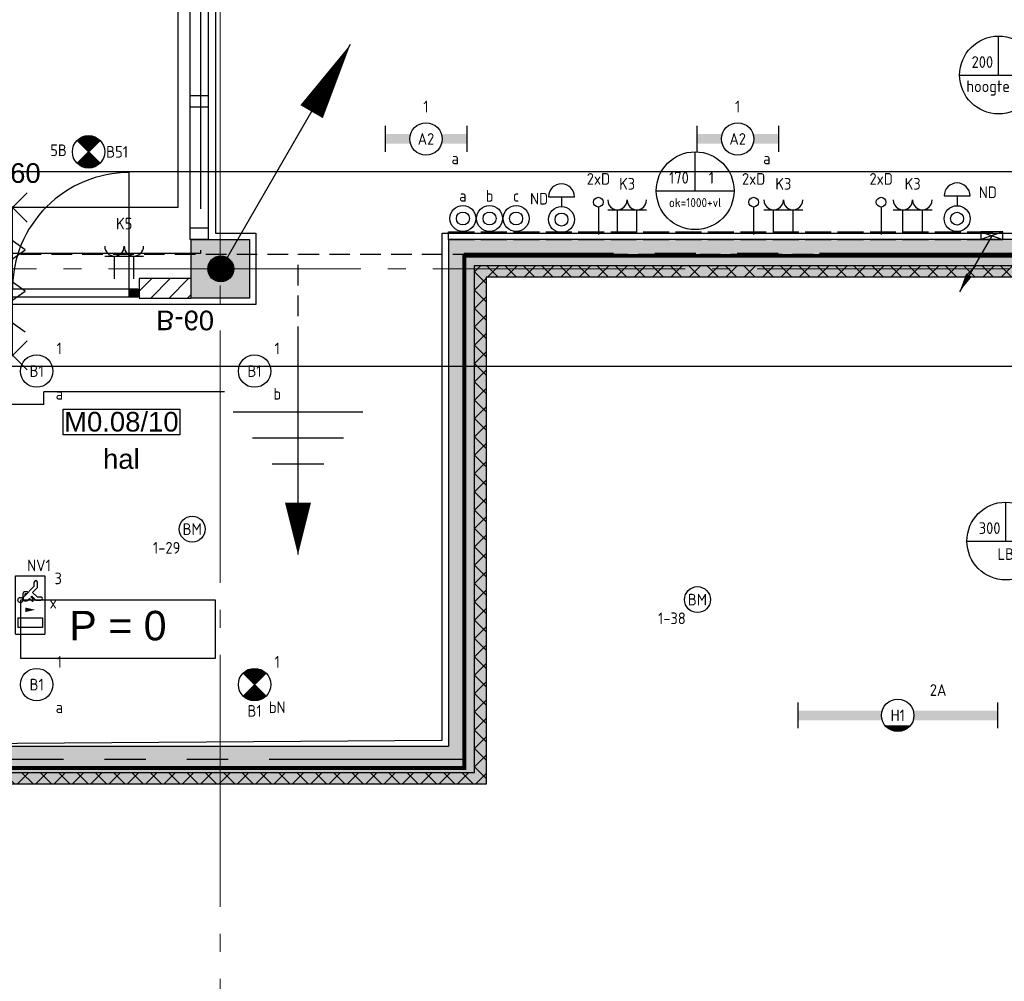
# Model space of a CAD drawing. Header units: millimetres. Extents: x -38031 to 123247, y -16330 to 129979.
# Tile 221 of 235: x 75314 to 82906, y 40900 to 48317. Entities that reach past the tile are written whole.
import ezdxf
from ezdxf.enums import TextEntityAlignment as Align

# ---------------------------------------------------------------- set-up
doc = ezdxf.new("R2010")
doc.units = ezdxf.units.MM
doc.header["$LTSCALE"] = 50
for name, pattern in [('E_GOOT3', [5, 4, -1]), ('HIDDEN', [9.525, 6.35, -3.175]), ('HIDDEN2', [4.7625, 3.175, -1.5875]), ('PHANTOM', [63.5, 31.75, -6.35, 6.35, -6.35, 6.35, -6.35]), ('STYLE_11', [5, 3.888855, -0.416718, 0.277786, -0.416641])]:
    doc.linetypes.add(name, pattern=pattern)
for name, color, linetype in [('AB$1A---_ATTRIB035', 8, 'Continuous'), ('AB$1A---_ATTRIB050', 8, 'Continuous'), ('AL$1A---_ALGEMEEN', 8, 'Continuous'), ('AM$1A---_ARCERING', 8, 'Continuous'), ('AT$1A---_TEKST100', 8, 'Continuous'), ('BOUWKUNDIG', 8, 'Continuous'), ('brandscheiding', 5, 'HIDDEN'), ('EB6511--_ATTRIB', 2, 'Continuous'), ('EL6121--', 3, 'Continuous'), ('EL6131--_WG', 3, 'Continuous'), ('EL6222--', 3, 'Continuous'), ('EL6311--', 3, 'Continuous'), ('EL6311--NV', 7, 'Continuous'), ('EL6350--', 3, 'Continuous'), ('EL6441--', 3, 'Continuous'), ('EL6511--', 3, 'Continuous'), ('EM6131--', 1, 'Continuous'), ('Kastenscheiding', 4, 'PHANTOM'), ('versterkte strook', 7, 'Continuous')]:
    doc.layers.add(name, color=color, linetype=linetype)
doc.layers.add('stramien', color=1, linetype='STYLE_11', lineweight=15)
doc.styles.add('Arial', font='ARIAL.TTF')
doc.styles.add('BURO-018', font='iso.shx', dxfattribs={"height": 90})
doc.styles.get("Standard").update_dxf_attribs({"font": 'iso.shx'})

# ---------------------------------------------------------------- blocks, each defined once
blk = doc.blocks.new('111410')
at = {"color": 0, "linetype": 'Continuous'}
for radius in [2, 1]:
    blk.add_circle((0, 3), radius, dxfattribs=at)
at = {"color": 0, "linetype": 'Continuous', "style": 'BURO-018'}
for tag, p in [('E_SLET1', (0, 7)), ('E_GROEP', (0, 0)), ('E_GKAST', (0, 0))]:
    blk.add_attdef(tag, text='', height=1.8, dxfattribs=at).set_placement(p, align=Align.MIDDLE)
at = {"color": 0, "linetype": 'Continuous', "style": 'BURO-018', "flags": 1}
for tag in ['E_MATCODE', 'E_SGROEP']:
    blk.add_attdef(tag, text='', height=1.8, dxfattribs=at).set_placement((0, 0), align=Align.MIDDLE)
blk = doc.blocks.new('1115C2J')
at = {"color": 0, "linetype": 'Continuous'}
for p, q in [((-4.5, 5.5), (4.5, 5.5)), ((-4.5, 1), (-4.5, 5.5)), ((-1.24, 4.31), (-1.24, 4.91)), ((-0.76, 4.11), (-0.76, 4.91)), ((2, 5.15), (3.5, 5.15)), ((2, 1.35), (2, 5.15)), ((3.5, 5.15), (3.5, 1.35)), ((4.5, 1), (4.5, 5.5)), ((-2.68, 4.35), (-3.52, 4.35)), ((-2.88, 3.87), (-3.52, 3.87)), ((-1.27, 2.26), (-2.88, 3.87)), ((-1.94, 3.61), (-2.68, 4.35)), ((-1.24, 4.31), (-1.94, 3.61)), ((-1.37, 3.5), (-0.76, 4.11)), ((-1.23, 3.35), (-1.37, 3.5)), ((-0.87, 3.71), (-1.23, 3.35)), ((-0.65, 3.49), (-1.01, 3.13)), ((-0.71, 2.83), (-1.01, 3.13)), ((-1.94, 2.93), (-2.04, 2.83)), ((-2.04, 2.83), (-2.04, 2.34)), ((-0.99, 2.14), (-1.84, 2.14)), ((-1.71, 2.7), (-1.72, 2.7)), ((-1.72, 2.7), (-1.72, 2.46)), ((-1.47, 2.46), (-1.72, 2.46)), ((4.5, 1), (-4.5, 1)), ((2, 1.35), (3.5, 1.35))]:
    blk.add_line(p, q, dxfattribs=at)
blk.add_lwpolyline([(0.75, 4, 0, 0.7, 0), (0.75, 2.5, 0.7, 0.7, 0)], format="xyseb", dxfattribs=at)
blk.add_circle((-0.76, 1.75), 0.4, dxfattribs=at)
for centre, radius, start, end in [((-1, 4.91), 0.24, 0, 180), ((-3.52, 4.11), 0.24, 90, 270), ((-0.76, 3.6), 0.16, 315, 135), ((-1.84, 2.34), 0.2, 180, 270), ((-0.99, 2.54), 0.4, 225, 45)]:
    blk.add_arc(centre, radius, start, end, dxfattribs=at)
at = {"color": 0, "linetype": 'Continuous', "style": 'BURO-018'}
for tag, p in [('E_GKAST', (0, 15.17)), ('E_GROEP', (0, 12.17)), ('E_SGROEP', (4.5, 12.17)), ('E_ARMCODE', (0, 8))]:
    blk.add_attdef(tag, text='', height=1.8, dxfattribs=at).set_placement(p, align=Align.MIDDLE)
at = {"layer": 'EL6350--', "color": 1, "style": 'BURO-018'}
blk.add_text('x', height=1.8, rotation=90, dxfattribs=at).set_placement((0.56, 6.24))
blk = doc.blocks.new('111410A')
at = {"color": 0, "linetype": 'Continuous'}
for p, q in [((-2, 6.5), (2, 6.5)), ((0, 6.5), (0, 5))]:
    blk.add_line(p, q, dxfattribs=at)
for radius in [2, 1]:
    blk.add_circle((0, 3), radius, dxfattribs=at)
blk.add_arc((0, 6.5), 2, 0, 180, dxfattribs=at)
at = {"color": 0, "linetype": 'Continuous', "style": 'BURO-018'}
for tag, p in [('E_SLET1', (0, 10.5)), ('E_GROEP', (0, 0)), ('E_GKAST', (0, 0))]:
    blk.add_attdef(tag, text='', height=1.8, dxfattribs=at).set_placement(p, align=Align.MIDDLE)
at = {"color": 0, "linetype": 'Continuous', "style": 'BURO-018', "flags": 1}
for tag in ['E_MATCODE', 'E_SGROEP']:
    blk.add_attdef(tag, text='', height=1.8, dxfattribs=at).set_placement((0, 0), align=Align.MIDDLE)
blk = doc.blocks.new('1115B6WD')
at = {"color": 0, "linetype": 'Continuous'}
for p, q in [((1.88, -1.65), (-1.88, -1.65)), ((1.68, -1.85), (-1.68, -1.85)), ((1.43, -2.05), (-1.43, -2.05)), ((1.09, -2.25), (-1.09, -2.25)), ((0.5, -2.45), (-0.5, -2.45))]:
    blk.add_line(p, q, dxfattribs=at)
blk = doc.blocks.new('1115B61540-WD2')
at = {"color": 0}
for p, q in [((-15.4, 2), (-15.4, -2)), ((15.4, 2), (15.4, -2))]:
    blk.add_line(p, q, dxfattribs=at)
at = {"color": 0, "linetype": 'Continuous'}
blk.add_circle((0, 0), 2.5, dxfattribs=at)
at = {"color": 0}
for points in [[(-2.5, 0.75), (-15.4, 0.75), (-2.5, -0.75), (-15.4, -0.75)], [(2.5, 0.75), (15.4, 0.75), (2.5, -0.75), (15.4, -0.75)]]:
    blk.add_solid(points, dxfattribs=at)
at = {"color": 0, "zscale": 100}
blk.add_blockref('1115B6WD', (0, 0), dxfattribs=at)
at = {"color": 0, "linetype": 'Continuous', "style": 'BURO-018'}
for tag, p in [('E_GKAST', (0, 8)), ('E_GROEP', (0, 5)), ('E_SGROEP', (4.5, 5)), ('E_ARMCODE', (0, 0)), ('E_SLET', (4.5, -3))]:
    blk.add_attdef(tag, text='', height=1.8, dxfattribs=at).set_placement(p, align=Align.MIDDLE)
blk = doc.blocks.new('1115B3A')
at = {"color": 0, "linetype": 'Continuous'}
blk.add_circle((0, 0), 2.5, dxfattribs=at)
at = {"color": 0, "linetype": 'Continuous', "style": 'BURO-018'}
for tag, p in [('E_GKAST', (0, 8)), ('E_GROEP', (0, 5)), ('E_SGROEP', (4.5, 5)), ('E_ARMCODE', (0, 0)), ('E_SLET', (4.5, -1))]:
    blk.add_attdef(tag, text='', height=1.8, dxfattribs=at).set_placement(p, align=Align.MIDDLE)
blk = doc.blocks.new('E00018')
at = {"color": 0, "linetype": 'Continuous'}
for p, q in [((-1.77, -1.77), (1.77, 1.77)), ((1.77, -1.77), (-1.77, 1.77))]:
    blk.add_line(p, q, dxfattribs=at)
at = {"color": 0, "linetype": 'Continuous', "const_width": 2.5}
for points in [[(-0.88, 0.88, -0.198912), (0, 1.25, -0.198912), (0.88, 0.88, -1)], [(-0.88, -0.88, 0.198912), (0, -1.25, 0.198912), (0.88, -0.88, 1)]]:
    blk.add_lwpolyline(points, format="xyb", dxfattribs=at)
blk = doc.blocks.new('1115B3A-NO1')
at = {"color": 0, "linetype": 'Continuous'}
blk.add_circle((0, 0), 2.5, dxfattribs=at)
at = {"color": 0, "zscale": 100}
blk.add_blockref('E00018', (0, 0), dxfattribs=at)
at = {"color": 0, "linetype": 'Continuous', "style": 'BURO-018'}
for tag, p in [('E_GKAST', (0, 8)), ('E_GROEP', (0, 5)), ('E_SGROEP', (4.5, 5)), ('E_ARMCODE', (0, 0)), ('E_SLET', (4.5, -1))]:
    blk.add_attdef(tag, text='', height=1.8, dxfattribs=at).set_placement(p, align=Align.MIDDLE)
blk = doc.blocks.new('E00126')
at = {"color": 0, "linetype": 'Continuous'}
for p, q in [((-3, 4.5), (3, 4.5)), ((-1.5, 1), (-1.5, 4.5)), ((1.5, 1), (1.5, 4.5))]:
    blk.add_line(p, q, dxfattribs=at)
for centre in [(-1.5, 6), (1.5, 6)]:
    blk.add_arc(centre, 1.5, 180, 0, dxfattribs=at)
at = {"color": 0, "linetype": 'Continuous', "style": 'BURO-018'}
for tag, p in [('E_GKAST', (0, 11.5)), ('E_GROEP', (0, 8.5)), ('E_SGROEP', (4.5, 8.5))]:
    blk.add_attdef(tag, text='', height=1.8, dxfattribs=at).set_placement(p, align=Align.MIDDLE)
at = {"color": 0, "linetype": 'Continuous', "style": 'BURO-018', "flags": 1}
for tag, p in [('E_VERMCODE', (13, 8.5)), ('E_MATCODE', (0, 0))]:
    blk.add_attdef(tag, text='', height=1.8, dxfattribs=at).set_placement(p, align=Align.MIDDLE)
blk = doc.blocks.new('1115B6630')
at = {"color": 0}
for p, q in [((-6.3, 2), (-6.3, -2)), ((6.3, 2), (6.3, -2))]:
    blk.add_line(p, q, dxfattribs=at)
at = {"color": 0, "linetype": 'Continuous'}
blk.add_circle((0, 0), 2.5, dxfattribs=at)
at = {"color": 0}
for points in [[(-2.5, 0.75), (-6.3, 0.75), (-2.5, -0.75), (-6.3, -0.75)], [(2.5, 0.75), (6.3, 0.75), (2.5, -0.75), (6.3, -0.75)]]:
    blk.add_solid(points, dxfattribs=at)
at = {"color": 0, "linetype": 'Continuous', "style": 'BURO-018'}
for tag, p in [('E_GKAST', (0, 8)), ('E_GROEP', (0, 5)), ('E_SGROEP', (4.5, 5)), ('E_ARMCODE', (0, 0)), ('E_SLET', (4.5, -3))]:
    blk.add_attdef(tag, text='', height=1.8, dxfattribs=at).set_placement(p, align=Align.MIDDLE)
blk = doc.blocks.new('E00123')
at = {"color": 0, "linetype": 'Continuous'}
blk.add_circle((0, 0), 2, dxfattribs=at)
at = {"color": 0, "linetype": 'Continuous', "style": 'BURO-018'}
for tag, p in [('E_TEXT1', (0, 4.5)), ('E_TEXT2', (0, 0))]:
    blk.add_attdef(tag, text='', height=1.8, dxfattribs=at).set_placement(p, align=Align.MIDDLE)
at = {"color": 0, "linetype": 'Continuous', "style": 'BURO-018', "flags": 1}
blk.add_attdef('E_MATCODE', (0, 0), '', height=1.8, dxfattribs=at)
blk = doc.blocks.new('E00103')
at = {"color": 0, "linetype": 'Continuous'}
for p, q in [((0, 6), (0, 12)), ((-6, 6), (6, 6))]:
    blk.add_line(p, q, dxfattribs=at)
blk.add_circle((0, 6), 6, dxfattribs=at)
at = {"color": 0, "linetype": 'Continuous', "style": 'BURO-018'}
for tag, p in [('E_TEXT1', (-2.5, 8)), ('E_TEXT3', (2.5, 8)), ('E_TEXT6', (0, 4))]:
    blk.add_attdef(tag, text='', height=1.8, dxfattribs=at).set_placement(p, align=Align.MIDDLE)
blk = doc.blocks.new('0215A2')
at = {"color": 0, "linetype": 'Continuous'}
for p, q in [((0, -8), (0, 0)), ((-2.5, -2.5), (2.5, -2.5)), ((-1.75, -3.5), (1.75, -3.5)), ((-1, -4.5), (1, -4.5))]:
    blk.add_line(p, q, dxfattribs=at)
blk.add_lwpolyline([(0, -8, 0, 1, 0), (0, -6, 1, 1, 0)], format="xyseb", dxfattribs=at)
at = {"color": 0, "linetype": 'Continuous', "style": 'BURO-018', "flags": 1}
blk.add_attdef('E_MATCODE', text='', height=1.8, rotation=90, dxfattribs=at).set_placement((0, 0), align=Align.MIDDLE)
blk = doc.blocks.new('E00168')
at = {"color": 0, "linetype": 'Continuous'}
blk.add_line((0, 0), (5, 8.66), dxfattribs=at)
blk.add_lwpolyline([(5, 8.66, 0, 1, 0), (3.5, 6.062, 1, 1, 0)], format="xyseb", dxfattribs=at)
at = {"color": 0, "const_width": 0.5}
blk.add_lwpolyline([(-0.25, 0, 1), (0.25, 0, 1)], format="xyb", close=True, dxfattribs=at)
at = {"color": 0, "linetype": 'Continuous'}
blk.add_circle((0, 0), 0.5, dxfattribs=at)
blk = doc.blocks.new('E00139')
at = {"color": 0, "linetype": 'Continuous'}
blk.add_line((0, 5.25), (0, 1), dxfattribs=at)
blk.add_circle((0, 6), 0.75, dxfattribs=at)
at = {"color": 7, "style": 'BURO-018'}
for tag, p in [('E_COMMENT1', (0, 12)), ('E_DCOM1', (0, 9))]:
    blk.add_attdef(tag, text='', height=1.8, dxfattribs=at).set_placement(p, align=Align.MIDDLE)
at = {"color": 0, "style": 'BURO-018'}
blk.add_attdef('E_TEXT1', text='', height=1.8, dxfattribs=at).set_placement((2.5, 6), align=Align.MIDDLE)
at = {"color": 0, "linetype": 'Continuous', "style": 'BURO-018', "flags": 1}
blk.add_attdef('E_MATCODE', text='', height=1.8, dxfattribs=at).set_placement((0, 0), align=Align.MIDDLE)
blk = doc.blocks.new('E00112')
at = {"color": 0, "linetype": 'Continuous'}
for p, q in [((0, 1), (-1, 1)), ((-1, 1), (-1, 0)), ((-1, 0), (0, 1)), ((-1, 1), (0, 0)), ((0, 0), (0, 1)), ((-1, 0), (0, 0))]:
    blk.add_line(p, q, dxfattribs=at)
blk = doc.blocks.new('E00098')
at = {"color": 0, "linetype": 'Continuous'}
blk.add_line((0, 0), (-5, -8.66), dxfattribs=at)
blk.add_lwpolyline([(-5, -8.66, 0, 1, 0), (-3.5, -6.06, 1, 1, 0)], format="xyseb", dxfattribs=at)
blk = doc.blocks.new('Group-18')
at = {"layer": 'AL$1A---_ALGEMEEN', "color": 0}
for points in [[(9324, 24400), (9324, 18294.6), (20174.1, 18294.6), (20174, 30225), (14974, 30225), (14974, 29018.4), (10580.9, 24400), (9324, 24400)], [(18569, 14159.8), (22210, 14184.7), (22210, 18095), (32974, 18095), (32974, 21045), (41833, 21045.2), (41833, 30015), (30374, 30015), (30374, 26070), (20463.1, 26070), (20463.1, 18095), (20774, 18095), (20774, 17545), (18570, 17544.8), (18569, 14159.8)]]:
    blk.add_lwpolyline(points, dxfattribs=at)
blk = doc.blocks.new('peilmaat plg klein')
at = {"layer": 'AL$1A---_ALGEMEEN', "color": 0, "flags": 1}
for tag, p in [('onderdeel', (-750, -634.1)), ('patchnr', (-750, -1043.2)), ('toestelnr', (-750, -1452.3))]:
    blk.add_attdef(tag, p, '', height=227.3, dxfattribs=at)
at = {"color": 0}
blk.add_wipeout([(-750, 225), (750, 225), (750, -225), (-750, -225)], dxfattribs=at).dxf.layer = 'AL$1A---_ALGEMEEN'
at = {"layer": 'AL$1A---_ALGEMEEN', "color": 0}
blk.add_lwpolyline([(-750, 225), (750, 225), (750, -225), (-750, -225)], close=True, dxfattribs=at)
at = {"layer": 'AL$1A---_ALGEMEEN', "color": 0, "style": 'Arial'}
blk.add_attdef('peil', text='', height=227.3, dxfattribs=at).set_placement((0, 141.2), align=Align.TOP_CENTER)
blk = doc.blocks.new('65-B60')
at = {"layer": 'AT$1A---_TEKST100', "insert": (-215.5, 80.6), "char_height": 151.525, "attachment_point": 1, "line_spacing_factor": 0.967741, "style": 'Arial'}
blk.add_mtext('{\\C256;\\lB-60}', dxfattribs=at)
blk = doc.blocks.new('32x_hout-mk 867-p')
at = {"layer": 'AL$1A---_ALGEMEEN', "color": 0}
blk.add_lwpolyline([(1, 8082.5), (140, 8082.5), (140, 7.5), (1, 7.5)], close=True, dxfattribs=at)
at = {"layer": 'AL$1A---_ALGEMEEN', "color": 0, "rotation": 90}
for p in [(-181, 6444.7), (-181, 2444.7)]:
    blk.add_blockref('65-B60', p, dxfattribs=at)
at = {"color": 0}
for points in [[(1, 8082.5), (140, 8082.5), (140, 7992.5), (1, 7992.5)], [(1, 7060), (140, 7060), (140, 6970), (1, 6970)], [(1, 6070), (140, 6070), (140, 5980), (1, 5980)], [(1, 5080), (140, 5080), (140, 4990), (1, 4990)], [(1, 4090), (140, 4090), (140, 4000), (1, 4000)], [(1, 3100), (140, 3100), (140, 3010), (1, 3010)], [(1, 2110), (140, 2110), (140, 2020), (1, 2020)], [(1, 1120), (140, 1120), (140, 1030), (1, 1030)], [(1, 97.5), (140, 97.5), (140, 7.5), (1, 7.5)]]:
    blk.add_wipeout(points, dxfattribs=at).dxf.layer = 'AL$1A---_ALGEMEEN'
at = {"layer": 'AL$1A---_ALGEMEEN', "color": 0}
for points in [[(1, 8082.5), (140, 8082.5), (140, 7992.5), (1, 7992.5)], [(1, 7060), (140, 7060), (140, 6970), (1, 6970)], [(1, 6070), (140, 6070), (140, 5980), (1, 5980)], [(1, 5080), (140, 5080), (140, 4990), (1, 4990)], [(1, 4090), (140, 4090), (140, 4000), (1, 4000)], [(1, 3100), (140, 3100), (140, 3010), (1, 3010)], [(1, 2110), (140, 2110), (140, 2020), (1, 2020)], [(1, 1120), (140, 1120), (140, 1030), (1, 1030)], [(1, 97.5), (140, 97.5), (140, 7.5), (1, 7.5)]]:
    blk.add_lwpolyline(points, close=True, dxfattribs=at)
blk = doc.blocks.new('tekst 12 pts')
at = {"layer": 'AL$1A---_ALGEMEEN', "color": 0, "style": 'Arial'}
blk.add_attdef('naam_ruimte', text='', height=151.5, dxfattribs=at).set_placement((0, -41.1), align=Align.TOP_CENTER)
at = {"layer": 'AL$1A---_ALGEMEEN', "color": 0, "flags": 1}
for tag, p in [('oppervlakte', (-264.6, -1003)), ('stramiennummer', (-264.6, -1275.7))]:
    blk.add_attdef(tag, p, '', height=151.5, dxfattribs=at)
blk = doc.blocks.new('ruimtenummer')
at = {"layer": 'AL$1A---_ALGEMEEN', "color": 0, "flags": 1}
for tag, p in [('peil', (-450, -397.1)), ('onderdeel', (-450, -669.8))]:
    blk.add_attdef(tag, p, '', height=151.5, dxfattribs=at)
at = {"color": 0}
blk.add_wipeout([(-450, 100), (450, 100), (450, -100), (-450, -100)], dxfattribs=at).dxf.layer = 'AL$1A---_ALGEMEEN'
at = {"layer": 'AL$1A---_ALGEMEEN', "color": 0}
blk.add_lwpolyline([(-450, 100), (450, 100), (450, -100), (-450, -100)], close=True, dxfattribs=at)
at = {"layer": 'AL$1A---_ALGEMEEN', "color": 0, "style": 'Arial'}
blk.add_attdef('ruimtenummer', text='', height=151.5, dxfattribs=at).set_placement((0, 78), align=Align.TOP_CENTER)
blk = doc.blocks.new('txt-brandw.60')
at = {"color": 0}
blk.add_wipeout([(-223.3, -118.5), (223.3, -118.5), (223.3, 124.9), (-223.3, 124.9)], dxfattribs=at).dxf.layer = 'AL$1A---_ALGEMEEN'
at = {"layer": 'AT$1A---_TEKST100', "insert": (0, -112.2), "char_height": 151.525, "attachment_point": 8, "line_spacing_factor": 0.967741, "style": 'Arial'}
blk.add_mtext('{\\C256;\\lB-60}', dxfattribs=at)
blk = doc.blocks.new('Group-43')
at = {"layer": 'AL$1A---_ALGEMEEN', "color": 0}
for p, q in [((-97.5, 382.003125), (127.5, 157.003125)), ((-97.5, 157.003125), (127.5, 382.003125))]:
    blk.add_line(p, q, dxfattribs=at)
at = {"layer": 'AL$1A---_ALGEMEEN', "color": 0, "flags": 1}
blk.add_attdef('B60_30', (-97.5, 157.003125), '', height=0.2, dxfattribs=at)
blk = doc.blocks.new('Group-44')
at = {"layer": 'AL$1A---_ALGEMEEN', "color": 0}
for p, q in [((-97.5, -757.809375), (127.5, -982.809375)), ((-97.5, -982.809375), (127.5, -757.809375))]:
    blk.add_line(p, q, dxfattribs=at)
at = {"layer": 'AL$1A---_ALGEMEEN', "color": 0, "flags": 1}
blk.add_attdef('B60_30', (-97.5, -982.809375), '', height=0.2, dxfattribs=at)
blk = doc.blocks.new('WBDBO 60 min')
at = {"layer": 'AL$1A---_ALGEMEEN', "color": 0}
blk.add_line((15, -870.3), (15, 269.5), dxfattribs=at)
for name in ['Group-43', 'Group-44']:
    blk.add_blockref(name, (0, 0), dxfattribs=at)
at = {"layer": 'AT$1A---_TEKST100', "style": 'Arial'}
blk.add_text('B 60', height=151.52, dxfattribs=at).set_placement((15, 413.9), align=Align.BOTTOM_CENTER)
blk = doc.blocks.new('WBDBO 60 min.zelfsl.')
at = {"layer": 'AL$1A---_ALGEMEEN', "color": 0}
blk.add_lwpolyline([(112.5, -692.4), (-112.5, -533.5), (112.5, -374.7), (-112.5, -215.8), (112.5, -57), (-112.5, 101.9)], dxfattribs=at)
blk.add_blockref('WBDBO 60 min', (0, 0), dxfattribs=at)
blk = doc.blocks.new('Group-176')
at = {"layer": 'AL$1A---_ALGEMEEN', "color": 0}
for p, q in [((-539, -872.6), (856, -872.6)), ((856, -972.6), (856, -872.6)), ((2614, -872.6), (1219, -872.6)), ((1219, -972.6), (1219, -872.6)), ((1219, -972.6), (810, -972.6))]:
    blk.add_line(p, q, dxfattribs=at)
at = {"color": 0}
blk.add_wipeout([(8, -142), (1948, -142), (1948, -82), (8, -82)], dxfattribs=at).dxf.layer = 'AL$1A---_ALGEMEEN'
at = {"layer": 'AM$1A---_ARCERING', "linetype": 'Continuous', "lineweight": 0}
for points in [[(8, -82), (78, -82), (78, -142), (8, -142)], [(1878, -82), (1948, -82), (1948, -142), (1878, -142)]]:
    blk.add_hatch(color=256, dxfattribs=at).paths.add_polyline_path(points)
at = {"layer": 'AL$1A---_ALGEMEEN', "color": 0, "flags": 128}
for points in [[(78, -82), (78, 818, -0.414214), (978, -82, -0.414214)], [(1878, -82), (1878, 818, 0.414214), (978, -82, 0.414214)]]:
    blk.add_lwpolyline(points, format="xyb", dxfattribs=at)
at = {"layer": 'AL$1A---_ALGEMEEN', "color": 0}
for points in [[(8, -142), (1948, -142), (1948, -82), (8, -82)], [(8, -82), (78, -82), (78, -142), (8, -142)], [(1878, -82), (1948, -82), (1948, -142), (1878, -142)]]:
    blk.add_lwpolyline(points, close=True, dxfattribs=at)
blk.add_blockref('WBDBO 60 min.zelfsl.', (963, 278.7), dxfattribs=at)
blk = doc.blocks.new('31x_staal-bg-mk 923')
at = {"layer": 'AL$1A---_ALGEMEEN', "color": 0}
blk.add_blockref('Group-176', (0, 0), dxfattribs=at)
blk = doc.blocks.new('200254 W 210 11-06-2007')
at = {"layer": 'AL$1A---_ALGEMEEN'}
blk.add_blockref('Group-18', (20162, 3587.4), dxfattribs=at)
ref = blk.add_blockref('tekst 12 pts', (39899, 20057.8), dxfattribs=at)
ref.add_attrib('naam_ruimte', 'hal', dxfattribs={"layer": 'AB$1A---_ATTRIB035', "height": 151.52, "style": 'Arial'}).set_placement((39899, 20016.7), align=Align.TOP_CENTER)
blk.add_blockref('32x_hout-mk 867-p', (40428, 21624.9), dxfattribs=at)
ref = blk.add_blockref('peilmaat plg klein', (39872.5, 18628.2), dxfattribs=at)
ref.add_attrib('peil', 'P = 0', dxfattribs={"layer": 'AB$1A---_ATTRIB050', "height": 227.29, "style": 'Arial'}).set_placement((39872.5, 18769.4), align=Align.TOP_CENTER)
at = {"layer": 'AM$1A---_ARCERING', "linetype": 'Continuous', "lineweight": 0}
for points in [[(40436, 21632.4), (40886, 21632.4), (40886, 21182.4), (40436, 21182.4)], [(38081, 17522.4), (42622, 17522.4), (42622, 21432.4), (47937, 21432.4), (47937, 21182.4), (48387, 21182.4), (48387, 21432.4), (55437, 21432.4), (55437, 21182.4), (55887, 21182.4), (55887, 21432.4), (62656, 21432.4), (62656, 21282.4), (63006, 21282.4), (63006, 21192.4), (62566, 21192.4), (62566, 21342.4), (55977, 21342.4), (55977, 21092.4), (55347, 21092.4), (55347, 21342.4), (48477, 21342.4), (48477, 21092.4), (47847, 21092.4), (47847, 21342.4), (42712, 21342.4), (42712, 17432.4), (38081, 17432.4)]]:
    blk.add_hatch(color=256, dxfattribs=at).paths.add_polyline_path(points)
at = {"layer": 'AM$1A---_ARCERING', "linetype": 'Continuous', "lineweight": 5}
h = blk.add_hatch(dxfattribs=at)
h.set_pattern_fill('ISOLATIE', color=256, scale=50, style=0, pattern_type=2)
h.set_pattern_definition([(135, (-987936.49, -175784.82), (70.710678, 70.710678), []), (45, (-987637.15, -176084.16), (70.710678, -70.710678), [])])
h.paths.add_polyline_path([(38081, 17522.4), (42622, 17522.4), (42622, 21432.4), (47937, 21432.4), (47937, 21182.4), (48387, 21182.4), (48387, 21432.4), (55437, 21432.4), (55437, 21182.4), (55887, 21182.4), (55887, 21432.4), (62656, 21432.4), (62656, 21282.4), (63006, 21282.4), (63006, 21192.4), (62566, 21192.4), (62566, 21342.4), (55977, 21342.4), (55977, 21092.4), (55347, 21092.4), (55347, 21342.4), (48477, 21342.4), (48477, 21092.4), (47847, 21092.4), (47847, 21342.4), (42712, 21342.4), (42712, 17432.4), (38081, 17432.4)])
at = {"layer": 'AL$1A---_ALGEMEEN'}
blk.add_lwpolyline([(40436, 21632.4), (40886, 21632.4), (40886, 21182.4), (40436, 21182.4)], close=True, dxfattribs=at)
for points in [[(38081, 17522.4), (42622, 17522.4), (42622, 21432.4), (47937, 21432.4), (47937, 21182.4), (48387, 21182.4), (48387, 21432.4), (55437, 21432.4)], [(55347, 21342.4), (48477, 21342.4), (48477, 21092.4), (47847, 21092.4), (47847, 21342.4), (42712, 21342.4), (42712, 17432.4), (38081, 17432.4)]]:
    blk.add_lwpolyline(points, dxfattribs=at)
at = {"layer": 'AL$1A---_ALGEMEEN', "xscale": -1, "rotation": 180}
blk.add_blockref('txt-brandw.60', (40390, 20974.9), dxfattribs=at)
at = {"layer": 'AL$1A---_ALGEMEEN'}
ref = blk.add_blockref('ruimtenummer', (39899, 20226), dxfattribs=at)
ref.add_attrib('ruimtenummer', 'M0.08/10', dxfattribs={"layer": 'AB$1A---_ATTRIB035', "height": 151.52, "style": 'Arial'}).set_placement((39899, 20304), align=Align.TOP_CENTER)
at = {"layer": 'AM$1A---_ARCERING', "linetype": 'Continuous', "lineweight": 0}
blk.add_hatch(color=256, dxfattribs=at).paths.add_polyline_path([(42422, 21632.4), (42422, 17722.4), (38081, 17722.4), (38081, 17522.4), (42622, 17522.4), (42622, 21432.4), (47937, 21432.4), (47937, 21182.4), (48387, 21182.4), (48387, 21432.4), (55437, 21432.4), (55437, 21182.4), (55887, 21182.4), (55887, 21432.4), (62656, 21432.4), (62656, 21282.4), (63006, 21282.4), (63006, 21632.4)])
at = {"layer": 'AL$1A---_ALGEMEEN'}
blk.add_lwpolyline([(42422, 21632.4), (42422, 17722.4), (38081, 17722.4), (38081, 17522.4), (42622, 17522.4), (42622, 21432.4), (47937, 21432.4), (47937, 21182.4), (48387, 21182.4), (48387, 21432.4), (55437, 21432.4), (55437, 21182.4), (55887, 21182.4), (55887, 21432.4), (62656, 21432.4), (62656, 21282.4), (63006, 21282.4), (63006, 21632.4)], close=True, dxfattribs=at)
blk.add_blockref('31x_staal-bg-mk 923', (38081, 21332.4), dxfattribs=at)
at = {"layer": 'AM$1A---_ARCERING', "linetype": 'Continuous', "lineweight": 5}
h = blk.add_hatch(dxfattribs=at)
h.set_pattern_fill('KALKZANDSTEEN', color=256, scale=50, style=0, pattern_type=2)
h.set_pattern_definition([(45, (-987936.49, -175784.82), (70.710678, -70.710678), [])])
h.paths.add_polyline_path([(40436, 21332.4), (40037, 21332.4), (40037, 21182.4), (40436, 21182.4)])
at = {"layer": 'AL$1A---_ALGEMEEN'}
blk.add_lwpolyline([(40436, 21332.4), (40037, 21332.4), (40037, 21182.4), (40436, 21182.4)], close=True, dxfattribs=at)
at = {"layer": 'stramien', "ltscale": 10}
for p, q in [((40661, -41013.6), (40661, 36216.4)), ((-37699, 21407.4), (65551.8, 21407.4))]:
    blk.add_line(p, q, dxfattribs=at)

msp = doc.modelspace()

# ---------------------------------------------------------------- block references
at = {"layer": 'BOUWKUNDIG'}
msp.add_blockref('200254 W 210 11-06-2007', (36199, 24987.6), dxfattribs=at)

# ---------------------------------------------------------------- next in the draw order: linework, layer by layer
at = {"layer": 'brandscheiding', "const_width": 30}
msp.add_lwpolyline([(54354.4, 25614.3), (74096.2, 25614.3), (74096.2, 42545), (78743.2, 42545), (78743.2, 46495.5), (99261.6, 46495.5), (99261.6, 11193.8), (79190, 8856.9), (79222.3, 8468.9), (74596.4, 7983.9), (74564.1, 8339.6), (26697.9, 2966.4)], dxfattribs=at)
at = {"layer": 'EL6121--', "color": 5, "linetype": 'HIDDEN2'}
for p, q in [((74129.8, 46508.8), (98720.1, 46508.8)), ((77460, 45791.3), (77460, 46508.8))]:
    msp.add_line(p, q, dxfattribs=at)
at = {"layer": 'EL6131--_WG', "linetype": 'E_GOOT3'}
for p, q in [((78621, 46680), (82894.5, 46680)), ((78621, 46620), (78621, 46680)), ((78621, 46620), (82894.5, 46620)), ((82894.5, 46620), (82894.5, 46680))]:
    msp.add_line(p, q, dxfattribs=at)
at = {"layer": 'Kastenscheiding'}
for p, q in [((76708, 54794.4), (76708, 46514.1)), ((76708, 46514.1), (74063.3, 46514.1)), ((89418.3, 46514.1), (78740.9, 46514.1)), ((78740.9, 42612.7), (78740.9, 46514.1)), ((74063.3, 42612.7), (78740.9, 42612.7))]:
    msp.add_line(p, q, dxfattribs=at)
at = {"layer": 'versterkte strook'}
for p, q in [((9165.1, 47145), (103090.1, 47145)), ((9165.1, 45645), (103090.1, 45645))]:
    msp.add_line(p, q, dxfattribs=at)

# ---------------------------------------------------------------- next in the draw order: block references
at = {"layer": 'EL6121--', "linetype": 'HIDDEN2', "xscale": 200, "yscale": 200, "zscale": 200}
for name, p in [('E00168', (76864.8, 46395)), ('0215A2', (77460, 45791.3))]:
    msp.add_blockref(name, p, dxfattribs=at)
at = {"layer": 'EL6131--_WG', "color": 1, "linetype": 'E_GOOT3'}
ref = msp.add_blockref('E00103', (80522.5, 46697.3), dxfattribs=dict(at, xscale=50, yscale=50, zscale=50))
ref.add_attrib('E_TEXT1', '170', dxfattribs={"layer": '0', "color": 1, "linetype": 'Continuous', "height": 90, "style": 'BURO-018'}).set_placement((80397.5, 47097.3), align=Align.MIDDLE)
ref.add_attrib('E_TEXT3', '1', dxfattribs={"layer": '0', "color": 1, "linetype": 'Continuous', "height": 90, "style": 'BURO-018'}).set_placement((80647.5, 47097.3), align=Align.MIDDLE)
ref.add_attrib('E_TEXT6', 'ok=1000+vl', dxfattribs={"layer": '0', "color": 1, "linetype": 'Continuous', "height": 70, "style": 'BURO-018'}).set_placement((80522.5, 46905.8), align=Align.MIDDLE)
at = {"layer": 'EL6131--_WG', "xscale": 60, "yscale": 170, "zscale": 60, "rotation": 270}
msp.add_blockref('E00112', (82724.5, 46620), dxfattribs=at)
at = {"layer": 'EL6222--'}
ref = msp.add_blockref('E00126', (79997.8, 46626), dxfattribs=dict(at, xscale=50, yscale=50, zscale=50, rotation=359.9999999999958))
ref.add_attrib('E_GROEP', 'K3', dxfattribs={"layer": '0', "color": 1, "linetype": 'Continuous', "height": 90, "style": 'BURO-018'}).set_placement((79997.8, 47051), align=Align.MIDDLE)
ref = msp.add_blockref('E00126', (81202.4, 46626), dxfattribs=dict(at, xscale=50, yscale=50, zscale=50, rotation=359.9999999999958))
ref.add_attrib('E_GROEP', 'K3', dxfattribs={"layer": '0', "color": 1, "linetype": 'Continuous', "height": 90, "style": 'BURO-018'}).set_placement((81202.4, 47051), align=Align.MIDDLE)
ref = msp.add_blockref('E00126', (82199.6, 46626), dxfattribs=dict(at, xscale=50, yscale=50, zscale=50, rotation=359.9999999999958))
ref.add_attrib('E_GROEP', 'K3', dxfattribs={"layer": '0', "color": 1, "linetype": 'Continuous', "height": 90, "style": 'BURO-018'}).set_placement((82199.6, 47051), align=Align.MIDDLE)
at = {"layer": 'EL6222--', "xscale": 50, "yscale": 50, "zscale": 50}
for p in [(79491.7, 46625.4), (82541.9, 46632.1)]:
    msp.add_blockref('111410A', p, dxfattribs=at)
at = {"layer": 'EL6222--'}
ref = msp.add_blockref('E00126', (76119.3, 46268.8), dxfattribs=dict(at, xscale=50, yscale=50, zscale=50))
ref.add_attrib('E_GROEP', 'K5', dxfattribs={"layer": '0', "color": 1, "linetype": 'Continuous', "height": 90, "style": 'BURO-018'}).set_placement((76119.3, 46743.8), align=Align.MIDDLE)
at = {"layer": 'EL6311--'}
ref = msp.add_blockref('1115B6630', (78446.8, 47396.8), dxfattribs=dict(at, xscale=50, yscale=50, zscale=50))
ref.add_attrib('E_ARMCODE', 'A2', dxfattribs={"layer": '0', "color": 1, "linetype": 'Continuous', "height": 90, "style": 'BURO-018'}).set_placement((78446.8, 47396.8), align=Align.MIDDLE)
ref.add_attrib('E_SLET', 'a', dxfattribs={"layer": '0', "color": 1, "linetype": 'Continuous', "height": 90, "style": 'BURO-018'}).set_placement((78671.8, 47246.8), align=Align.MIDDLE)
ref.add_attrib('E_GROEP', '1', dxfattribs={"layer": '0', "color": 1, "linetype": 'Continuous', "height": 90, "style": 'BURO-018'}).set_placement((78446.8, 47646.8), align=Align.MIDDLE)
ref = msp.add_blockref('1115B6630', (80850.1, 47396.8), dxfattribs=dict(at, xscale=50, yscale=50, zscale=50))
ref.add_attrib('E_ARMCODE', 'A2', dxfattribs={"layer": '0', "color": 1, "linetype": 'Continuous', "height": 90, "style": 'BURO-018'}).set_placement((80850.1, 47396.8), align=Align.MIDDLE)
ref.add_attrib('E_SLET', 'a', dxfattribs={"layer": '0', "color": 1, "linetype": 'Continuous', "height": 90, "style": 'BURO-018'}).set_placement((81075.1, 47246.8), align=Align.MIDDLE)
ref.add_attrib('E_GROEP', '1', dxfattribs={"layer": '0', "color": 1, "linetype": 'Continuous', "height": 90, "style": 'BURO-018'}).set_placement((80850.1, 47646.8), align=Align.MIDDLE)
ref = msp.add_blockref('111410', (78937.2, 46633.3), dxfattribs=dict(at, xscale=50, yscale=50, zscale=50))
ref.add_attrib('E_SLET1', 'b', dxfattribs={"layer": '0', "color": 1, "linetype": 'Continuous', "height": 90, "style": 'BURO-018'}).set_placement((78937.2, 46958.3), align=Align.MIDDLE)
ref = msp.add_blockref('111410', (78731.4, 46633.3), dxfattribs=dict(at, xscale=50, yscale=50, zscale=50))
ref.add_attrib('E_SLET1', 'a', dxfattribs={"layer": '0', "color": 1, "linetype": 'Continuous', "height": 90, "style": 'BURO-018'}).set_placement((78731.4, 46958.3), align=Align.MIDDLE)
ref = msp.add_blockref('111410', (79141.7, 46633.3), dxfattribs=dict(at, xscale=50, yscale=50, zscale=50))
ref.add_attrib('E_SLET1', 'c', dxfattribs={"layer": '0', "color": 1, "linetype": 'Continuous', "height": 90, "style": 'BURO-018'}).set_placement((79141.7, 46958.3), align=Align.MIDDLE)
ref = msp.add_blockref('1115B3A', (75444.9, 45606.4), dxfattribs=dict(at, xscale=50, yscale=50, zscale=50))
ref.add_attrib('E_ARMCODE', 'B1', dxfattribs={"layer": '0', "color": 1, "linetype": 'Continuous', "height": 90, "style": 'BURO-018'}).set_placement((75444.9, 45606.4), align=Align.MIDDLE)
ref.add_attrib('E_SLET', 'a', dxfattribs={"layer": '0', "color": 1, "linetype": 'Continuous', "height": 90, "style": 'BURO-018'}).set_placement((75619.9, 45431.4), align=Align.MIDDLE)
ref.add_attrib('E_GROEP', '1', dxfattribs={"layer": '0', "color": 1, "linetype": 'Continuous', "height": 90, "style": 'BURO-018'}).set_placement((75619.9, 45781.4), align=Align.MIDDLE)
ref = msp.add_blockref('1115B3A', (77125, 45606.4), dxfattribs=dict(at, xscale=50, yscale=50, zscale=50))
ref.add_attrib('E_ARMCODE', 'B1', dxfattribs={"layer": '0', "color": 1, "linetype": 'Continuous', "height": 90, "style": 'BURO-018'}).set_placement((77125, 45606.4), align=Align.MIDDLE)
ref.add_attrib('E_SLET', 'b', dxfattribs={"layer": '0', "color": 1, "linetype": 'Continuous', "height": 90, "style": 'BURO-018'}).set_placement((77300, 45431.4), align=Align.MIDDLE)
ref.add_attrib('E_GROEP', '1', dxfattribs={"layer": '0', "color": 1, "linetype": 'Continuous', "height": 90, "style": 'BURO-018'}).set_placement((77300, 45781.4), align=Align.MIDDLE)
ref = msp.add_blockref('1115B3A', (75444.9, 43188.4), dxfattribs=dict(at, xscale=50, yscale=50, zscale=50))
ref.add_attrib('E_ARMCODE', 'B1', dxfattribs={"layer": '0', "color": 1, "linetype": 'Continuous', "height": 90, "style": 'BURO-018'}).set_placement((75444.9, 43188.4), align=Align.MIDDLE)
ref.add_attrib('E_SLET', 'a', dxfattribs={"layer": '0', "color": 1, "linetype": 'Continuous', "height": 90, "style": 'BURO-018'}).set_placement((75619.9, 43013.4), align=Align.MIDDLE)
ref.add_attrib('E_GROEP', '1', dxfattribs={"layer": '0', "color": 1, "linetype": 'Continuous', "height": 90, "style": 'BURO-018'}).set_placement((75619.9, 43363.4), align=Align.MIDDLE)
ref = msp.add_blockref('1115B61540-WD2', (82084.8, 42951), dxfattribs=dict(at, xscale=50, yscale=50, zscale=50))
ref.add_attrib('E_ARMCODE', 'H1', dxfattribs={"layer": '0', "color": 1, "linetype": 'Continuous', "height": 90, "style": 'BURO-018'}).set_placement((82084.8, 42951), align=Align.MIDDLE)
ref.add_attrib('E_GROEP', '2A', dxfattribs={"layer": '0', "color": 1, "linetype": 'Continuous', "height": 90, "style": 'BURO-018'}).set_placement((82395.8, 43146), align=Align.MIDDLE)
at = {"layer": 'EL6311--NV'}
ref = msp.add_blockref('1115B3A-NO1', (75844.9, 47297.5), dxfattribs=dict(at, xscale=50, yscale=50, zscale=50))
ref.add_attrib('E_ARMCODE', 'B51', dxfattribs={"layer": '0', "color": 1, "linetype": 'Continuous', "height": 90, "style": 'BURO-018'}).set_placement((76065.1, 47297.5), align=Align.MIDDLE)
ref.add_attrib('E_GROEP', '5B', dxfattribs={"layer": '0', "color": 1, "linetype": 'Continuous', "height": 90, "style": 'BURO-018'}).set_placement((75613.7, 47309.5), align=Align.MIDDLE)
ref = msp.add_blockref('1115C2J', (75232.6, 43802.7), dxfattribs=dict(at, xscale=50, yscale=50, zscale=50, rotation=270))
ref.add_attrib('E_ARMCODE', 'NV1', dxfattribs={"layer": '0', "color": 1, "linetype": 'Continuous', "height": 90, "style": 'BURO-018'}).set_placement((75462.6, 44107.7), align=Align.MIDDLE)
ref.add_attrib('E_GROEP', '3', dxfattribs={"layer": '0', "color": 1, "linetype": 'Continuous', "height": 90, "style": 'BURO-018'}).set_placement((75611, 44007.7), align=Align.MIDDLE)
ref = msp.add_blockref('1115B3A-NO1', (77125, 43188.4), dxfattribs=dict(at, xscale=50, yscale=50, zscale=50))
ref.add_attrib('E_ARMCODE', 'B1', dxfattribs={"layer": '0', "color": 1, "linetype": 'Continuous', "height": 90, "style": 'BURO-018'}).set_placement((77125, 42985.4), align=Align.MIDDLE)
ref.add_attrib('E_SLET', 'bN', dxfattribs={"layer": '0', "color": 1, "linetype": 'Continuous', "height": 90, "style": 'BURO-018'}).set_placement((77300, 43013.4), align=Align.MIDDLE)
ref.add_attrib('E_GROEP', '1', dxfattribs={"layer": '0', "color": 1, "linetype": 'Continuous', "height": 90, "style": 'BURO-018'}).set_placement((77300, 43363.4), align=Align.MIDDLE)
at = {"layer": 'EL6441--'}
ref = msp.add_blockref('E00139', (79776.4, 46609.3), dxfattribs=dict(at, xscale=50, yscale=50, zscale=50))
ref.add_attrib('E_TEXT1', '2xD', dxfattribs={"layer": '0', "color": 1, "height": 90, "style": 'BURO-018'}).set_placement((79776.4, 47088.7), align=Align.MIDDLE)
ref = msp.add_blockref('E00139', (80973.4, 46609.3), dxfattribs=dict(at, xscale=50, yscale=50, zscale=50))
ref.add_attrib('E_TEXT1', '2xD', dxfattribs={"layer": '0', "color": 1, "height": 90, "style": 'BURO-018'}).set_placement((80973.4, 47088.7), align=Align.MIDDLE)
ref = msp.add_blockref('E00139', (81956.5, 46609.3), dxfattribs=dict(at, xscale=50, yscale=50, zscale=50))
ref.add_attrib('E_TEXT1', '2xD', dxfattribs={"layer": '0', "color": 1, "height": 90, "style": 'BURO-018'}).set_placement((81956.5, 47088.7), align=Align.MIDDLE)
at = {"layer": 'EL6511--'}
ref = msp.add_blockref('E00123', (76644.3, 44387.4), dxfattribs=dict(at, xscale=50, yscale=50, zscale=50))
ref.add_attrib('E_TEXT2', 'BM', dxfattribs={"layer": 'EB6511--_ATTRIB', "color": 1, "linetype": 'Continuous', "height": 90, "style": 'BURO-018'}).set_placement((76644.3, 44387.4), align=Align.MIDDLE)
ref.add_attrib('E_TEXT1', '1-29', dxfattribs={"layer": 'EB6511--_ATTRIB', "color": 1, "linetype": 'Continuous', "height": 90, "style": 'BURO-018'}).set_placement((76447.4, 44243.5), align=Align.MIDDLE)
ref = msp.add_blockref('E00123', (80540.1, 43843.7), dxfattribs=dict(at, xscale=50, yscale=50, zscale=50))
ref.add_attrib('E_TEXT2', 'BM', dxfattribs={"layer": 'EB6511--_ATTRIB', "color": 1, "linetype": 'Continuous', "height": 90, "style": 'BURO-018'}).set_placement((80540.1, 43843.7), align=Align.MIDDLE)
ref.add_attrib('E_TEXT1', '1-38', dxfattribs={"layer": 'EB6511--_ATTRIB', "color": 1, "linetype": 'Continuous', "height": 90, "style": 'BURO-018'}).set_placement((80343.2, 43699.8), align=Align.MIDDLE)
at = {"layer": 'EM6131--'}
ref = msp.add_blockref('E00103', (82862, 47589.9), dxfattribs=dict(at, xscale=50, yscale=50, zscale=50))
ref.add_attrib('E_TEXT1', '200', dxfattribs={"layer": '0', "color": 1, "linetype": 'Continuous', "height": 90, "style": 'BURO-018'}).set_placement((82737, 47989.9), align=Align.MIDDLE)
ref.add_attrib('E_TEXT3', '1', dxfattribs={"layer": '0', "color": 1, "linetype": 'Continuous', "height": 90, "style": 'BURO-018'}).set_placement((82987, 47989.9), align=Align.MIDDLE)
ref.add_attrib('E_TEXT6', 'hoogte ??', dxfattribs={"layer": '0', "color": 1, "linetype": 'Continuous', "height": 90, "style": 'BURO-018'}).set_placement((82862, 47789.9), align=Align.MIDDLE)
at = {"layer": 'EM6131--', "xscale": 50, "yscale": 50, "zscale": 50}
msp.add_blockref('E00098', (82809.6, 46650), dxfattribs=at)
at = {"layer": 'EM6131--'}
ref = msp.add_blockref('E00103', (82918, 43995.2), dxfattribs=dict(at, xscale=50, yscale=50, zscale=50))
ref.add_attrib('E_TEXT1', '300', dxfattribs={"layer": '0', "color": 1, "linetype": 'Continuous', "height": 90, "style": 'BURO-018'}).set_placement((82793, 44395.2), align=Align.MIDDLE)
ref.add_attrib('E_TEXT3', '1', dxfattribs={"layer": '0', "color": 1, "linetype": 'Continuous', "height": 90, "style": 'BURO-018'}).set_placement((83043, 44395.2), align=Align.MIDDLE)
ref.add_attrib('E_TEXT6', 'LB', dxfattribs={"layer": '0', "color": 1, "linetype": 'Continuous', "height": 90, "style": 'BURO-018'}).set_placement((82918, 44195.2), align=Align.MIDDLE)

# ---------------------------------------------------------------- next in the draw order: texts
at = {"layer": 'EL6222--', "color": 1, "style": 'BURO-018'}
for p in [(82709.1, 46940.3), (79249.2, 46890.8)]:
    msp.add_text('ND', height=90, dxfattribs=at).set_placement(p)

doc.saveas('drawing.dxf')
